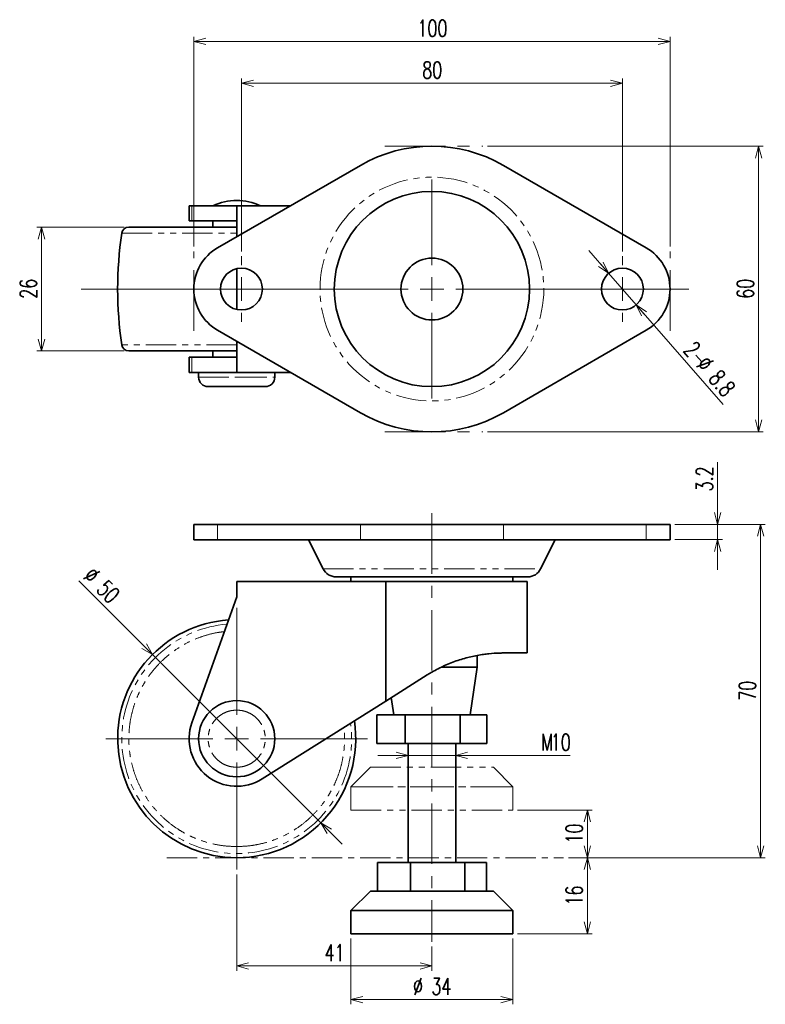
# Model space of a CAD drawing. Header units: millimetres. Extents: x 10 to 289, y 2 to 209.
# Tile 1 of 2: x 10 to 167, y 2 to 209. Entities that reach past the tile are written whole.
import ezdxf

# ---------------------------------------------------------------- set-up
doc = ezdxf.new("R2010")
doc.units = ezdxf.units.MM
for name, pattern in [('CENTER', [10.16, 6.35, -1.27, 1.27, -1.27]), ('CENTERX2', [20.32, 12.7, -2.54, 2.54, -2.54]), ('PHANTOM', [12.7, 6.35, -1.27, 1.27, -1.27, 1.27, -1.27])]:
    doc.linetypes.add(name, pattern=pattern)
doc.styles.add('SLDTEXTSTYLE0', font='TXT', dxfattribs={"width": 0.7, "bigfont": 'bigfont'})
doc.dimstyles.new('SLDDIMSTYLE0', dxfattribs={"dimtxt": 3.5, "dimasz": 2.5, "dimexe": 0, "dimexo": 0.0625, "dimgap": 0.875, "dimtad": 3, "dimdec": 1, "dimrnd": 1e-09, "dimzin": 12, "dimdsep": 46, "dimtxsty": 'SLDTEXTSTYLE0', "dimblk1": 'OPEN30', "dimblk2": 'OPEN30', "dimsah": 1, "dimcen": 0.09, "dimadec": 0, "dimazin": 3, "dimtfac": 1, "dimtdec": 1, "dimtofl": 0, "dimtmove": 0, "dimatfit": 3, "dimldrblk": 'OPEN30', "dimfxl": 1, "dimfrac": 2, "dimtolj": 1, "dimtzin": 12, "dimarcsym": 0})
doc.dimstyles.new('SLDDIMSTYLE1', dxfattribs={"dimtxt": 3.5, "dimasz": 2.5, "dimexe": 0, "dimexo": 0.0625, "dimgap": 0.875, "dimtad": 3, "dimdec": 1, "dimrnd": 1e-09, "dimzin": 12, "dimdsep": 46, "dimtxsty": 'SLDTEXTSTYLE0', "dimblk1": 'OPEN30', "dimblk2": 'OPEN30', "dimsah": 1, "dimcen": 0.09, "dimadec": 0, "dimazin": 3, "dimtfac": 1, "dimtdec": 1, "dimtmove": 0, "dimatfit": 0, "dimldrblk": 'OPEN30', "dimfxl": 1, "dimfrac": 2, "dimtolj": 1, "dimtzin": 12, "dimarcsym": 0})
doc.dimstyles.new('SLDDIMSTYLE2', dxfattribs={"dimtxt": 3.5, "dimasz": 2.5, "dimexe": 0, "dimexo": 0.0625, "dimgap": 0.875, "dimtad": 3, "dimdec": 1, "dimrnd": 1e-09, "dimzin": 12, "dimdsep": 46, "dimtxsty": 'SLDTEXTSTYLE0', "dimblk1": 'OPEN30', "dimblk2": 'OPEN30', "dimsah": 1, "dimcen": 0, "dimadec": 0, "dimazin": 3, "dimtfac": 1, "dimtdec": 1, "dimtmove": 0, "dimatfit": 3, "dimldrblk": 'OPEN30', "dimfxl": 1, "dimfrac": 2, "dimtolj": 1, "dimtzin": 12, "dimarcsym": 0})
doc.dimstyles.new('SLDDIMSTYLE3', dxfattribs={"dimtxt": 3.5, "dimasz": 2.5, "dimexe": 0, "dimexo": 0.0625, "dimgap": 0.875, "dimtad": 3, "dimrnd": 1e-09, "dimzin": 12, "dimdsep": 46, "dimtxsty": 'SLDTEXTSTYLE0', "dimblk1": 'OPEN30', "dimblk2": 'OPEN30', "dimsah": 1, "dimcen": 0.09, "dimadec": 0, "dimazin": 3, "dimtfac": 1, "dimtmove": 0, "dimatfit": 0, "dimldrblk": 'OPEN30', "dimfxl": 1, "dimfrac": 2, "dimtolj": 1, "dimtzin": 12, "dimarcsym": 0})

# ---------------------------------------------------------------- blocks, each defined once
blk = doc.blocks.new('_Open30')
at = {"color": 0, "linetype": 'ByBlock', "lineweight": -2}
for p, q in [((-1, 0.267949), (0, 0)), ((0, 0), (-1, -0.267949)), ((0, 0), (-1, 0))]:
    blk.add_line(p, q, dxfattribs=at)
blk = doc.blocks.new('_D')
at = {"color": 7, "linetype": 'Continuous', "lineweight": 18}
for p, q in [((125.34, 33.09), (130.33, 33.09)), ((129.33, 17.09), (129.33, 33.09)), ((114.69, 17.09), (130.33, 17.09))]:
    blk.add_line(p, q, dxfattribs=at)
at = {"color": 7, "linetype": 'Continuous', "lineweight": 18, "xscale": 2.5, "yscale": 2.5}
for p, rotation in [((129.33, 33.09), 90), ((129.33, 17.09), 270)]:
    blk.add_blockref('_Open30', p, dxfattribs=dict(at, rotation=rotation))
at = {"color": 7, "linetype": 'Continuous', "lineweight": 18, "insert": (124.82, 23.05), "char_height": 3.5, "attachment_point": 1, "rotation": 90, "style": 'SLDTEXTSTYLE0'}
blk.add_mtext('16', dxfattribs=at)
blk = doc.blocks.new('_D_1')
at = {"color": 7, "linetype": 'Continuous', "lineweight": 18}
for p, q in [((147.69, 103.09), (166.7, 103.09)), ((165.7, 33.09), (165.7, 103.09)), ((125.34, 33.09), (166.7, 33.09))]:
    blk.add_line(p, q, dxfattribs=at)
at = {"color": 7, "linetype": 'Continuous', "lineweight": 18, "xscale": 2.5, "yscale": 2.5}
for p, rotation in [((165.7, 103.09), 90), ((165.7, 33.09), 270)]:
    blk.add_blockref('_Open30', p, dxfattribs=dict(at, rotation=rotation))
at = {"color": 7, "linetype": 'Continuous', "lineweight": 18, "insert": (161.19, 66.05), "char_height": 3.5, "attachment_point": 1, "rotation": 90, "style": 'SLDTEXTSTYLE0'}
blk.add_mtext('70', dxfattribs=at)
blk = doc.blocks.new('_D_2')
at = {"color": 7, "linetype": 'Continuous', "lineweight": 18}
for p, q in [((114.69, 43.09), (130.33, 43.09)), ((129.33, 43.09), (129.33, 33.09)), ((125.34, 33.09), (130.33, 33.09))]:
    blk.add_line(p, q, dxfattribs=at)
at = {"color": 7, "linetype": 'Continuous', "lineweight": 18, "xscale": 2.5, "yscale": 2.5}
for p, rotation in [((129.33, 43.09), 90), ((129.33, 33.09), 270)]:
    blk.add_blockref('_Open30', p, dxfattribs=dict(at, rotation=rotation))
at = {"color": 7, "linetype": 'Continuous', "lineweight": 18, "insert": (124.82, 36.05), "char_height": 3.5, "attachment_point": 1, "rotation": 90, "style": 'SLDTEXTSTYLE0'}
blk.add_mtext('10', dxfattribs=at)
blk = doc.blocks.new('_D_3')
at = {"color": 7, "linetype": 'Continuous', "lineweight": 18}
for p, q in [((79.69, 16.09), (79.69, 2.3)), ((113.69, 16.09), (113.69, 2.3)), ((113.69, 3.3), (79.69, 3.3))]:
    blk.add_line(p, q, dxfattribs=at)
at = {"color": 7, "linetype": 'Continuous', "lineweight": 18, "xscale": 2.5, "yscale": 2.5, "rotation": 180}
blk.add_blockref('_Open30', (79.69, 3.3), dxfattribs=at)
at = {"color": 7, "linetype": 'Continuous', "lineweight": 18, "xscale": 2.5, "yscale": 2.5}
blk.add_blockref('_Open30', (113.69, 3.3), dxfattribs=at)
at = {"color": 7, "linetype": 'Continuous', "lineweight": 18, "char_height": 3.5, "attachment_point": 1, "style": 'SLDTEXTSTYLE0'}
for s, insert in [('%%c', (92.72, 7.81)), ('34', (96.59, 7.81))]:
    blk.add_mtext(s, dxfattribs=dict(at, insert=insert))
blk = doc.blocks.new('_D_4')
at = {"color": 7, "linetype": 'Continuous', "lineweight": 18}
for p, q in [((55.69, 29.59), (55.69, 9.35)), ((96.69, 14.45), (96.69, 9.35)), ((55.69, 10.35), (96.69, 10.35))]:
    blk.add_line(p, q, dxfattribs=at)
at = {"color": 7, "linetype": 'Continuous', "lineweight": 18, "xscale": 2.5, "yscale": 2.5, "rotation": 180}
blk.add_blockref('_Open30', (55.69, 10.35), dxfattribs=at)
at = {"color": 7, "linetype": 'Continuous', "lineweight": 18, "xscale": 2.5, "yscale": 2.5}
blk.add_blockref('_Open30', (96.69, 10.35), dxfattribs=at)
at = {"color": 7, "linetype": 'Continuous', "lineweight": 18, "insert": (74.15, 14.86), "char_height": 3.5, "attachment_point": 1, "style": 'SLDTEXTSTYLE0'}
blk.add_mtext('41', dxfattribs=at)
blk = doc.blocks.new('_D_5')
at = {"color": 7, "linetype": 'Continuous', "lineweight": 18}
for p, q in [((156.69, 103.09), (156.69, 116.15)), ((147.69, 103.09), (157.69, 103.09)), ((156.69, 103.09), (156.69, 99.89)), ((147.69, 99.89), (157.69, 99.89)), ((156.69, 99.89), (156.69, 93.54))]:
    blk.add_line(p, q, dxfattribs=at)
at = {"color": 7, "linetype": 'Continuous', "lineweight": 18, "xscale": 2.5, "yscale": 2.5}
for p, rotation in [((156.69, 103.09), 270), ((156.69, 99.89), 90)]:
    blk.add_blockref('_Open30', p, dxfattribs=dict(at, rotation=rotation))
at = {"color": 7, "linetype": 'Continuous', "lineweight": 18, "insert": (152.18, 110.03), "char_height": 3.5, "attachment_point": 1, "rotation": 90, "style": 'SLDTEXTSTYLE0'}
blk.add_mtext('3.2', dxfattribs=at)
blk = doc.blocks.new('_D_6')
at = {"color": 7, "linetype": 'Continuous', "lineweight": 18}
for p, q in [((38.01, 75.77), (22.56, 91.22)), ((38.01, 75.77), (73.37, 40.41)), ((73.37, 40.41), (77.86, 35.92))]:
    blk.add_line(p, q, dxfattribs=at)
at = {"color": 7, "linetype": 'Continuous', "lineweight": 18, "xscale": 2.5, "yscale": 2.5}
for p, rotation in [((38.01, 75.77), 315), ((73.37, 40.41), 135)]:
    blk.add_blockref('_Open30', p, dxfattribs=dict(at, rotation=rotation))
at = {"color": 7, "linetype": 'Continuous', "lineweight": 18, "char_height": 3.5, "attachment_point": 1, "rotation": 315, "style": 'SLDTEXTSTYLE0'}
for s, insert in [('%%c', (25.74, 94.41)), ('50', (28.48, 91.67))]:
    blk.add_mtext(s, dxfattribs=dict(at, insert=insert))
blk = doc.blocks.new('_D_7')
at = {"color": 7, "linetype": 'Continuous', "lineweight": 18}
for p, q in [((91.69, 54.58), (85.34, 54.58)), ((101.69, 54.58), (91.69, 54.58)), ((101.69, 54.58), (125.72, 54.58))]:
    blk.add_line(p, q, dxfattribs=at)
at = {"color": 7, "linetype": 'Continuous', "lineweight": 18, "xscale": 2.5, "yscale": 2.5}
blk.add_blockref('_Open30', (91.69, 54.58), dxfattribs=at)
at = {"color": 7, "linetype": 'Continuous', "lineweight": 18, "xscale": 2.5, "yscale": 2.5, "rotation": 180}
blk.add_blockref('_Open30', (101.69, 54.58), dxfattribs=at)
at = {"color": 7, "linetype": 'Continuous', "lineweight": 18, "char_height": 3.5, "attachment_point": 1, "style": 'SLDTEXTSTYLE0'}
for s, insert in [('M', (119.61, 59.09)), ('10', (121.65, 59.09))]:
    blk.add_mtext(s, dxfattribs=dict(at, insert=insert))
blk = doc.blocks.new('SW_CENTERMARKSYMBOL_0')
at = {"color": 0, "linetype": 'Continuous', "lineweight": 0}
for p, q in [((0, 5), (0, 27.5)), ((0, 0), (0, 2.5)), ((-5, 0), (-27.5, 0)), ((0, 0), (-2.5, 0)), ((0, 0), (0, -2.5)), ((0, 0), (2.5, 0)), ((5, 0), (27.5, 0)), ((0, -5), (0, -27.5))]:
    blk.add_line(p, q, dxfattribs=at)
blk = doc.blocks.new('_D_8')
at = {"color": 7, "linetype": 'Continuous', "lineweight": 18}
for p, q in [((108.39, 182.53), (166.28, 182.53)), ((165.28, 182.53), (165.28, 122.53)), ((108.39, 122.53), (166.28, 122.53))]:
    blk.add_line(p, q, dxfattribs=at)
at = {"color": 7, "linetype": 'Continuous', "lineweight": 18, "xscale": 2.5, "yscale": 2.5}
for p, rotation in [((165.28, 182.53), 90), ((165.28, 122.53), 270)]:
    blk.add_blockref('_Open30', p, dxfattribs=dict(at, rotation=rotation))
at = {"color": 7, "linetype": 'Continuous', "lineweight": 18, "insert": (160.77, 150.49), "char_height": 3.5, "attachment_point": 1, "rotation": 90, "style": 'SLDTEXTSTYLE0'}
blk.add_mtext('60', dxfattribs=at)
blk = doc.blocks.new('_D_9')
at = {"color": 7, "linetype": 'Continuous', "lineweight": 18}
for p, q in [((46.69, 161.45), (46.69, 205.53)), ((146.69, 161.45), (146.69, 205.53)), ((46.69, 204.53), (146.69, 204.53))]:
    blk.add_line(p, q, dxfattribs=at)
at = {"color": 7, "linetype": 'Continuous', "lineweight": 18, "xscale": 2.5, "yscale": 2.5, "rotation": 180}
blk.add_blockref('_Open30', (46.69, 204.53), dxfattribs=at)
at = {"color": 7, "linetype": 'Continuous', "lineweight": 18, "xscale": 2.5, "yscale": 2.5}
blk.add_blockref('_Open30', (146.69, 204.53), dxfattribs=at)
at = {"color": 7, "linetype": 'Continuous', "lineweight": 18, "insert": (93.63, 209.04), "char_height": 3.5, "attachment_point": 1, "style": 'SLDTEXTSTYLE0'}
blk.add_mtext('100', dxfattribs=at)
blk = doc.blocks.new('_D_10')
at = {"color": 7, "linetype": 'Continuous', "lineweight": 18}
for p, q in [((56.69, 160.43), (56.69, 196.76)), ((136.69, 160.43), (136.69, 196.76)), ((136.69, 195.76), (56.69, 195.76))]:
    blk.add_line(p, q, dxfattribs=at)
at = {"color": 7, "linetype": 'Continuous', "lineweight": 18, "xscale": 2.5, "yscale": 2.5, "rotation": 180}
blk.add_blockref('_Open30', (56.69, 195.76, 42.5), dxfattribs=at)
at = {"color": 7, "linetype": 'Continuous', "lineweight": 18, "xscale": 2.5, "yscale": 2.5}
blk.add_blockref('_Open30', (136.69, 195.76, 42.5), dxfattribs=at)
at = {"color": 7, "linetype": 'Continuous', "lineweight": 18, "insert": (94.65, 200.27), "char_height": 3.5, "attachment_point": 1, "style": 'SLDTEXTSTYLE0'}
blk.add_mtext('80', dxfattribs=at)
blk = doc.blocks.new('_D_11')
at = {"color": 7, "linetype": 'Continuous', "lineweight": 18}
for p, q in [((32.04, 165.53), (13.69, 165.53)), ((14.69, 165.53), (14.69, 139.53)), ((32.04, 139.53), (13.69, 139.53))]:
    blk.add_line(p, q, dxfattribs=at)
at = {"color": 7, "linetype": 'Continuous', "lineweight": 18, "xscale": 2.5, "yscale": 2.5}
for p, rotation in [((14.69, 165.53, 42.5), 90), ((14.69, 139.53, 42.5), 270)]:
    blk.add_blockref('_Open30', p, dxfattribs=dict(at, rotation=rotation))
at = {"color": 7, "linetype": 'Continuous', "lineweight": 18, "insert": (10.18, 150.49), "char_height": 3.5, "attachment_point": 1, "rotation": 90, "style": 'SLDTEXTSTYLE0'}
blk.add_mtext('26', dxfattribs=at)
blk = doc.blocks.new('_D_12')
at = {"color": 7, "linetype": 'Continuous', "lineweight": 18}
for p, q in [((133.8, 155.84), (129.62, 160.63)), ((139.58, 149.21), (133.8, 155.84)), ((139.58, 149.21), (157.83, 128.31))]:
    blk.add_line(p, q, dxfattribs=at)
at = {"color": 7, "linetype": 'Continuous', "lineweight": 18, "xscale": 2.5, "yscale": 2.5}
for p, rotation in [((133.8, 155.84, 42.5), 311.1269917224), ((139.58, 149.21, 42.5), 131.1269917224)]:
    blk.add_blockref('_Open30', p, dxfattribs=dict(at, rotation=rotation))
at = {"color": 7, "linetype": 'Continuous', "lineweight": 18, "char_height": 3.5, "attachment_point": 1, "rotation": 311.127, "style": 'SLDTEXTSTYLE0'}
for s, insert in [('2-', (151.98, 141.86)), ('%%c', (154.66, 138.79)), ('8.8', (157.2, 135.88))]:
    blk.add_mtext(s, dxfattribs=dict(at, insert=insert))
blk = doc.blocks.new('SW_CENTERMARKSYMBOL_1')
at = {"color": 0, "linetype": 'Continuous', "lineweight": 0}
for p, q in [((0, 5), (0, 23)), ((0, 0), (0, 2.5)), ((-5, 0), (-73.64, 0)), ((0, 0), (-2.5, 0)), ((0, 0), (0, -2.5)), ((0, 0), (2.5, 0)), ((5, 0), (53.98, 0)), ((0, -5), (0, -23))]:
    blk.add_line(p, q, dxfattribs=at)
blk = doc.blocks.new('SW_CENTERMARKSYMBOL_2')
at = {"color": 0, "linetype": 'Continuous', "lineweight": 0}
for p, q in [((0, 5), (0, 6.9)), ((0, 0), (0, 2.5)), ((-5, 0), (-6.9, 0)), ((0, 0), (-2.5, 0)), ((0, 0), (0, -2.5)), ((0, 0), (2.5, 0)), ((5, 0), (6.9, 0)), ((0, -5), (0, -6.9))]:
    blk.add_line(p, q, dxfattribs=at)
blk = doc.blocks.new('SW_CENTERMARKSYMBOL_3')
at = {"color": 0, "linetype": 'Continuous', "lineweight": 0}
for p, q in [((0, 5), (0, 6.9)), ((0, 0), (0, 2.5)), ((-5, 0), (-6.9, 0)), ((0, 0), (-2.5, 0)), ((0, 0), (0, -2.5)), ((0, 0), (2.5, 0)), ((5, 0), (6.9, 0)), ((0, -5), (0, -6.9))]:
    blk.add_line(p, q, dxfattribs=at)

msp = doc.modelspace()

# ---------------------------------------------------------------- linework, layer by layer
at = {"color": 7, "linetype": 'CENTERX2', "lineweight": 18}
for p, q in [((86.818, 182.528), (107.386, 182.528)), ((46.689, 143.777), (46.689, 160.448)), ((146.689, 143.777), (146.689, 160.448)), ((86.818, 122.528), (107.386, 122.528)), ((96.689, 105.436), (96.689, 15.454))]:
    msp.add_line(p, q, dxfattribs=at)
at = {"color": 7, "linetype": 'Continuous', "lineweight": 35}
for p, q in [((51.689, 161.189), (81.689, 178.509)), ((111.689, 178.509), (141.689, 161.189)), ((45.689, 170.028), (45.689, 166.828)), ((46.269, 170.028), (45.689, 170.028)), ((55.689, 170.028), (46.269, 170.028)), ((55.689, 170.028), (55.689, 163.498)), ((67, 170.028), (55.689, 170.028)), ((45.689, 166.828), (46.269, 166.828)), ((55.689, 166.828), (46.269, 166.828)), ((50.689, 166.828), (50.689, 165.528)), ((55.689, 156.813), (55.689, 148.243)), ((81.689, 126.548), (51.689, 143.868)), ((141.689, 143.868), (111.689, 126.548)), ((55.689, 141.559), (55.689, 135.028)), ((50.689, 139.528), (50.689, 138.228)), ((45.689, 138.228), (45.689, 135.028)), ((46.269, 138.228), (45.689, 138.228)), ((46.269, 138.228), (55.689, 138.228)), ((46.269, 135.028), (45.689, 135.028)), ((55.689, 135.028), (46.269, 135.028)), ((47.689, 135.028), (47.689, 134.028)), ((55.689, 135.028), (67, 135.028)), ((63.689, 134.028), (63.689, 135.028)), ((46.689, 103.088), (46.689, 99.888)), ((51.689, 103.088), (46.689, 103.088)), ((81.689, 103.088), (51.689, 103.088)), ((111.689, 103.088), (81.689, 103.088)), ((141.689, 103.088), (111.689, 103.088)), ((146.689, 103.088), (141.689, 103.088)), ((146.689, 99.888), (146.689, 103.088)), ((46.689, 99.888), (51.689, 99.888)), ((51.689, 99.888), (81.689, 99.888)), ((70.789, 99.888), (73.86, 93.747)), ((81.689, 99.888), (111.689, 99.888)), ((111.689, 99.888), (141.689, 99.888)), ((119.518, 93.747), (122.589, 99.888)), ((141.689, 99.888), (146.689, 99.888)), ((55.689, 91.088), (55.689, 87.888)), ((55.689, 91.088), (87.007, 91.088)), ((79.689, 92.088), (79.689, 91.088)), ((87.007, 91.088), (87.007, 65.997)), ((87.007, 91.088), (116.689, 91.088)), ((113.689, 91.088), (113.689, 92.088)), ((116.689, 76.088), (116.689, 91.088)), ((55.689, 87.888), (46.269, 61.444)), ((106.189, 73.088), (106.189, 75.579)), ((111.689, 76.088), (116.689, 76.088)), ((98.635, 73.088), (106.189, 73.088)), ((104.689, 63.088), (106.189, 73.088)), ((87.007, 65.997), (95.7, 71.472)), ((95.7, 71.472), (96.689, 72.069)), ((88.145, 66.714), (88.689, 63.088)), ((61.019, 49.627), (87.007, 65.997)), ((85.143, 63.088), (91.053, 63.088)), ((85.143, 63.088), (85.143, 57.088)), ((91.053, 57.088), (91.053, 63.088)), ((91.053, 63.088), (102.599, 63.088)), ((102.599, 63.088), (102.599, 57.088)), ((102.599, 63.088), (108.235, 63.088)), ((108.235, 63.088), (108.235, 57.088)), ((91.053, 57.088), (85.143, 57.088)), ((102.599, 57.088), (91.053, 57.088)), ((91.689, 57.088), (91.689, 32.088)), ((101.689, 32.088), (101.689, 57.088)), ((108.235, 57.088), (102.599, 57.088)), ((85.225, 32.088), (92.157, 32.088)), ((85.225, 32.088), (85.225, 26.088)), ((92.157, 26.088), (92.157, 32.088)), ((92.157, 32.088), (103.621, 32.088)), ((103.621, 32.088), (103.621, 26.088)), ((103.621, 32.088), (108.153, 32.088)), ((108.153, 32.088), (108.153, 26.088)), ((83.789, 26.088), (79.689, 21.988)), ((96.689, 26.088), (83.789, 26.088)), ((109.589, 26.088), (96.689, 26.088)), ((113.689, 21.988), (109.589, 26.088)), ((79.689, 21.988), (79.689, 17.088)), ((96.689, 21.988), (79.689, 21.988)), ((113.689, 21.988), (96.689, 21.988)), ((113.689, 17.088), (113.689, 21.988)), ((79.689, 17.088), (96.689, 17.088)), ((96.689, 17.088), (113.689, 17.088))]:
    msp.add_line(p, q, dxfattribs=at)
at = {"color": 8, "linetype": 'PHANTOM', "lineweight": 18}
for p, q in [((46.269, 166.828), (46.269, 170.028)), ((31.552, 164.248), (55.689, 164.248)), ((55.689, 140.809), (31.552, 140.809)), ((46.269, 135.028), (46.269, 138.228)), ((47.689, 134.028), (55.689, 134.028)), ((55.689, 134.028), (63.689, 134.028)), ((51.689, 99.888), (51.689, 103.088)), ((81.689, 103.088), (81.689, 99.888)), ((111.689, 99.888), (111.689, 103.088)), ((141.689, 99.888), (141.689, 103.088)), ((73.86, 93.747), (119.518, 93.747))]:
    msp.add_line(p, q, dxfattribs=at)
at = {"color": 7, "linetype": 'PHANTOM', "lineweight": 18}
for p, q in [((79.689, 47.988), (83.789, 52.088)), ((83.789, 52.088), (109.589, 52.088)), ((109.589, 52.088), (113.689, 47.988)), ((113.689, 47.988), (79.689, 47.988)), ((79.689, 47.988), (113.689, 47.988)), ((79.689, 47.988), (79.689, 43.088)), ((113.689, 47.988), (113.689, 43.088)), ((79.689, 43.088), (113.689, 43.088))]:
    msp.add_line(p, q, dxfattribs=at)
at = {"color": 7, "linetype": 'CENTER', "lineweight": 18}
msp.add_line((41.012, 33.088), (124.336, 33.088), dxfattribs=at)
at = {"color": 7, "linetype": 'Continuous', "lineweight": 35}
for centre, radius in [((96.689, 152.528), 20.5), ((96.689, 152.528), 6.5), ((56.689, 152.528), 4.4), ((136.689, 152.528), 4.4), ((55.689, 58.088), 8)]:
    msp.add_circle(centre, radius, dxfattribs=at)
for centre, radius, start, end in [((96.689, 152.528), 30, 60, 120), ((55.689, 159.12), 12, 65.444, 114.55439), ((33.036, 164.028), 1.5, 90, 171.57603), ((110.689, 152.528), 80, 171.57603, 188.42397), ((56.689, 152.528), 10, 120, 240), ((136.689, 152.528), 10, 300, 60), ((33.036, 141.028), 1.5, 188.42397, 270), ((49.689, 134.028), 2, 180, 270), ((61.689, 134.028), 2, 270, 0), ((96.689, 152.528), 30, 240, 300), ((76.543, 95.088), 3, 206.56505, 270), ((116.835, 95.088), 3, 270, 333.43495), ((55.689, 58.088), 25, 93.97095, 270), ((55.689, 58.088), 10, 160.39277, 302.20644), ((55.689, 58.088), 25, 270, 8.62827)]:
    msp.add_arc(centre, radius, start, end, dxfattribs=at)
at = {"color": 8, "linetype": 'PHANTOM', "lineweight": 18}
msp.add_arc((55.689, 58.088), 24.137, 94.86823, 7.73098, dxfattribs=at)
for points, knots in [([(73.189, 152.528), (73.189, 158.761), (75.665, 164.738), (84.479, 173.552), (90.457, 176.028), (102.922, 176.028), (108.899, 173.552), (117.713, 164.738), (120.189, 158.761), (120.189, 152.528)], [0, 0, 0, 0, 0.25, 0.25, 0.5, 0.5, 0.75, 0.75, 1, 1, 1, 1]), ([(120.189, 152.528), (120.189, 146.296), (117.713, 140.318), (108.899, 131.504), (102.922, 129.028), (90.457, 129.028), (84.479, 131.504), (75.665, 140.318), (73.189, 146.296), (73.189, 152.528)], [0, 0, 0, 0, 0.25, 0.25, 0.5, 0.5, 0.75, 0.75, 1, 1, 1, 1]), ([(53.083, 80.573), (52.576, 80.511), (51.343, 80.361), (49.42, 79.89), (47.309, 79.175), (45.251, 78.237), (43.258, 77.073), (41.38, 75.703), (39.643, 74.135), (38.075, 72.397), (36.855, 70.725), (35.922, 69.189), (35.22, 67.833), (34.522, 66.229), (33.883, 64.358), (33.389, 62.257), (33.099, 60.161), (33.005, 58.089), (33.099, 56.016), (33.389, 53.92), (33.883, 51.819), (34.604, 49.708), (35.54, 47.65), (36.705, 45.658), (38.074, 43.78), (39.643, 42.042), (41.38, 40.474), (43.053, 39.254), (44.589, 38.321), (45.944, 37.619), (47.549, 36.921), (49.419, 36.282), (51.52, 35.791), (53.616, 35.49), (54.998, 35.453), (55.689, 35.435)], [0, 0, 0, 0, 0.022333, 0.0543782, 0.0864311, 0.119812, 0.1532007, 0.187292, 0.2213911, 0.2554823, 0.2895814, 0.3118567, 0.3340847, 0.3563669, 0.3884121, 0.4204649, 0.4506949, 0.4809326, 0.5111626, 0.5414003, 0.5734455, 0.6054984, 0.6388794, 0.672268, 0.7063593, 0.7404584, 0.7745497, 0.8086488, 0.8309241, 0.8531521, 0.8754342, 0.9074794, 0.9395323, 0.9697642, 1, 1, 1, 1]), ([(55.689, 52.088), (55.323, 52.108), (54.569, 52.148), (53.451, 52.482), (52.376, 53.035), (51.416, 53.816), (50.637, 54.775), (50.08, 55.85), (49.758, 56.969), (49.656, 58.088), (49.758, 59.208), (50.08, 60.326), (50.637, 61.402), (51.416, 62.361), (52.376, 63.141), (53.451, 63.695), (54.569, 64.029), (55.323, 64.069), (55.689, 64.088)], [0, 0, 0, 0, 0.058258, 0.1200057, 0.1843204, 0.25, 0.3156796, 0.3799943, 0.441742, 0.5, 0.558258, 0.6200057, 0.6843204, 0.75, 0.8156796, 0.8799943, 0.941742, 1, 1, 1, 1]), ([(55.689, 64.088), (56.055, 64.069), (56.809, 64.029), (57.927, 63.695), (59.002, 63.141), (59.962, 62.361), (60.741, 61.402), (61.298, 60.326), (61.62, 59.208), (61.723, 58.088), (61.62, 56.969), (61.298, 55.85), (60.741, 54.775), (59.962, 53.816), (59.002, 53.035), (57.927, 52.482), (56.809, 52.148), (56.055, 52.108), (55.689, 52.088)], [0, 0, 0, 0, 0.058258, 0.1200057, 0.1843204, 0.25, 0.3156796, 0.3799943, 0.441742, 0.5, 0.558258, 0.6200057, 0.6843204, 0.75, 0.8156796, 0.8799943, 0.941742, 1, 1, 1, 1]), ([(55.689, 35.435), (56.38, 35.453), (57.762, 35.49), (59.858, 35.791), (61.959, 36.282), (64.069, 37.003), (66.127, 37.939), (68.12, 39.104), (69.998, 40.474), (71.735, 42.042), (73.304, 43.779), (74.524, 45.452), (75.456, 46.988), (76.158, 48.344), (76.856, 49.948), (77.495, 51.819), (77.988, 53.919), (78.282, 56.016), (78.362, 58.087), (78.333, 59.573), (78.221, 60.355), (78.207, 60.454)], [0, 0, 0, 0, 0.0546043, 0.1092155, 0.1670949, 0.2249882, 0.2852802, 0.3455862, 0.4071611, 0.4687503, 0.5303252, 0.5919144, 0.6321476, 0.6722954, 0.7125409, 0.7704203, 0.8283136, 0.8829143, 0.9375291, 0.9921299, 1, 1, 1, 1])]:
    msp.add_open_spline(points, degree=3, knots=knots, dxfattribs=at)
at = {"color": 7, "linetype": 'Continuous', "lineweight": 35}
for points, knots in [([(33.036, 165.528), (33.054, 165.528), (33.09, 165.528), (33.391, 165.528), (33.883, 165.528), (34.604, 165.528), (35.54, 165.528), (36.705, 165.528), (38.074, 165.528), (39.643, 165.528), (41.38, 165.528), (43.053, 165.528), (44.589, 165.528), (45.944, 165.528), (47.549, 165.528), (49.419, 165.528), (51.52, 165.528), (53.616, 165.528), (54.998, 165.528), (55.689, 165.528)], [0, 0, 0, 0, 0.058239, 0.116493, 0.1782291, 0.23998, 0.3042895, 0.3686138, 0.4342917, 0.4999848, 0.5656627, 0.6313557, 0.6742698, 0.7170928, 0.76002, 0.8217561, 0.883507, 0.9417498, 1, 1, 1, 1]), ([(55.689, 139.528), (54.998, 139.528), (53.617, 139.528), (51.52, 139.528), (49.42, 139.528), (47.309, 139.528), (45.251, 139.528), (43.258, 139.528), (41.38, 139.528), (39.643, 139.528), (38.075, 139.528), (36.855, 139.528), (35.922, 139.528), (35.22, 139.528), (34.522, 139.528), (33.883, 139.528), (33.391, 139.528), (33.09, 139.528), (33.054, 139.528), (33.036, 139.528)], [0, 0, 0, 0, 0.0582427, 0.1164929, 0.1782291, 0.2399799, 0.3042895, 0.3686138, 0.4342917, 0.4999848, 0.5656627, 0.6313557, 0.6742698, 0.7170928, 0.76002, 0.8217562, 0.883507, 0.941746, 1, 1, 1, 1]), ([(49.689, 132.028), (49.709, 132.028), (49.749, 132.028), (50.082, 132.028), (50.636, 132.028), (51.416, 132.028), (52.376, 132.028), (53.451, 132.028), (54.569, 132.028), (55.323, 132.028), (55.689, 132.028)], [0, 0, 0, 0, 0.116516, 0.2400113, 0.3686408, 0.5, 0.6313592, 0.7599887, 0.883484, 1, 1, 1, 1]), ([(55.689, 132.028), (56.055, 132.028), (56.809, 132.028), (57.927, 132.028), (59.002, 132.028), (59.962, 132.028), (60.742, 132.028), (61.296, 132.028), (61.63, 132.028), (61.67, 132.028), (61.689, 132.028)], [0, 0, 0, 0, 0.116516, 0.2400113, 0.3686408, 0.5, 0.6313592, 0.7599887, 0.883484, 1, 1, 1, 1]), ([(116.835, 92.088), (116.835, 92.088), (114.712, 92.088), (107.156, 92.088), (102.032, 92.088), (91.346, 92.088), (86.222, 92.088), (78.666, 92.088), (76.543, 92.088), (76.543, 92.088)], [0, 0, 0, 0, 0.25, 0.25, 0.5, 0.5, 0.75, 0.75, 1, 1, 1, 1]), ([(96.689, 72.069), (97.124, 72.312), (97.995, 72.798), (99.352, 73.447), (100.742, 74.034), (102.139, 74.54), (103.522, 74.967), (104.887, 75.318), (106.238, 75.599), (107.502, 75.803), (109.04, 75.987), (110.441, 76.077), (111.375, 76.086), (111.689, 76.088)], [0, 0, 0, 0, 0.0845659, 0.1696478, 0.2564555, 0.3439071, 0.4284899, 0.5137091, 0.6009348, 0.6888507, 0.7655712, 0.9210951, 1, 1, 1, 1])]:
    msp.add_open_spline(points, degree=3, knots=knots, dxfattribs=at)

# ---------------------------------------------------------------- block references
at = {"color": 7, "linetype": 'Continuous', "lineweight": 0}
for name, p in [('SW_CENTERMARKSYMBOL_1', (96.689, 152.528)), ('SW_CENTERMARKSYMBOL_2', (56.689, 152.528)), ('SW_CENTERMARKSYMBOL_3', (136.689, 152.528)), ('SW_CENTERMARKSYMBOL_0', (55.689, 58.088))]:
    msp.add_blockref(name, p, dxfattribs=at)

# ---------------------------------------------------------------- dimensions: what is measured, and where the dimension line sits
at = {"color": 7, "linetype": 'Continuous', "lineweight": 18}
for base, p1, p2, picture, middle in [((146.689, 204.528), (46.689, 160.448), (146.689, 160.448), '_D_9', (96.689, 204.528)), ((56.689, 195.756), (136.689, 159.428), (56.689, 159.428), '_D_10', (96.689, 195.756)), ((96.689, 10.348), (55.689, 30.588), (96.689, 15.454), '_D_4', (76.189, 10.348))]:
    dim = msp.add_linear_dim(base=base, p1=p1, p2=p2, dimstyle='SLDDIMSTYLE0', dxfattribs=at)
    dim.commit()
    dim.dimension.update_dxf_attribs({"geometry": picture, "text_midpoint": middle, "dimtype": 160})
for base, p1, p2, dimstyle, picture, middle in [((165.277, 122.528), (107.386, 182.528), (107.386, 122.528), 'SLDDIMSTYLE0', '_D_8', (165.277, 152.528)), ((14.689, 139.528), (33.036, 165.528), (33.036, 139.528), 'SLDDIMSTYLE0', '_D_11', (14.689, 152.528)), ((156.689, 99.888), (146.689, 103.088), (146.689, 99.888), 'SLDDIMSTYLE1', '_D_5', (156.689, 113.09)), ((165.7, 103.088), (124.336, 33.088), (146.689, 103.088), 'SLDDIMSTYLE0', '_D_1', (165.7, 68.088)), ((129.335, 33.088), (113.689, 43.088), (124.336, 33.088), 'SLDDIMSTYLE0', '_D_2', (129.335, 38.088)), ((129.335, 33.088), (113.689, 17.088), (124.336, 33.088), 'SLDDIMSTYLE0', '_D', (129.335, 25.088))]:
    dim = msp.add_linear_dim(base=base, p1=p1, p2=p2, angle=90, dimstyle=dimstyle, dxfattribs=at)
    dim.commit()
    dim.dimension.update_dxf_attribs({"geometry": picture, "text_midpoint": middle, "dimtype": 160})
dim = msp.add_diameter_dim_2p(p1=(139.583, 149.214), p2=(133.795, 155.843), text='2-<>', dimstyle='SLDDIMSTYLE2', dxfattribs=at)
dim.commit()
dim.dimension.update_dxf_attribs({"geometry": '_D_12', "text_midpoint": (153.295, 133.511), "dimtype": 163})
dim = msp.add_diameter_dim_2p(p1=(38.011, 75.766), p2=(73.367, 40.411), dimstyle='SLDDIMSTYLE2', dxfattribs=at)
dim.commit()
dim.dimension.update_dxf_attribs({"geometry": '_D_6', "text_midpoint": (25.312, 88.465), "dimtype": 163})
for base, p1, p2, text, dimstyle, picture, middle in [((91.689, 54.579), (101.689, 63.088), (91.689, 63.088), 'M<>', 'SLDDIMSTYLE3', '_D_7', (122.664, 54.579)), ((79.689, 3.298), (113.689, 17.088), (79.689, 17.088), '%%c<>', 'SLDDIMSTYLE0', '_D_3', (96.689, 3.298))]:
    dim = msp.add_linear_dim(base=base, p1=p1, p2=p2, text=text, dimstyle=dimstyle, dxfattribs=at)
    dim.commit()
    dim.dimension.update_dxf_attribs({"geometry": picture, "text_midpoint": middle, "dimtype": 160})

doc.saveas('drawing.dxf')
